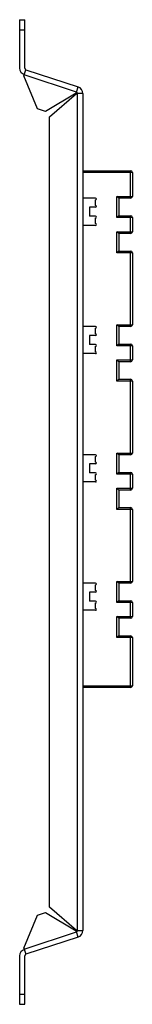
# Model space of a CAD drawing. Header units: millimetres. Extents: x 215 to 281, y 55 to 630.
import ezdxf

# ---------------------------------------------------------------- set-up
doc = ezdxf.new("R2010")
doc.units = ezdxf.units.MM
doc.header["$LTSCALE"] = 44.418838
doc.layers.get('0').update_dxf_attribs({"linetype": 'CONTINUOUS'})

msp = doc.modelspace()

# ---------------------------------------------------------------- linework, layer by layer
at = {"color": 7, "linetype": 'Continuous'}
for p, q in [((214.58, 630.13), (214.58, 601.85)), ((214.58, 630.13), (217.58, 630.13)), ((217.58, 601.85), (217.58, 630.13)), ((214.58, 624.13), (217.58, 624.13)), ((217.07, 597.3), (218.27, 600.9)), ((218.27, 600.9), (248.84, 590.79)), ((225.1, 578.1), (217.07, 597.3)), ((247.86, 587.85), (217.29, 597.96)), ((247.64, 587.18), (229.75, 576.56)), ((247.86, 587.85), (248.84, 590.79)), ((232.08, 573.34), (247.78, 586.99)), ((248.48, 97.77), (248.48, 586.99)), ((251.58, 586.99), (248.48, 586.99)), ((251.58, 586.99), (251.58, 97.77)), ((229.75, 576.56), (225.1, 578.1)), ((232.08, 111.42), (232.08, 573.34)), ((251.58, 541.83), (279.58, 541.83)), ((279.58, 525.83), (279.58, 541.83)), ((280.58, 540.83), (251.58, 540.83)), ((280.58, 540.83), (280.58, 526.83)), ((259.08, 525.83), (251.58, 525.83)), ((259.08, 521.53), (259.08, 524.83)), ((271.58, 514.53), (271.58, 526.83)), ((272.58, 525.83), (271.58, 526.83)), ((271.58, 526.83), (280.58, 526.83)), ((272.58, 525.83), (272.58, 515.53)), ((279.58, 525.83), (272.58, 525.83)), ((255.58, 520.53), (255.58, 515.23)), ((259.08, 520.53), (255.58, 520.53)), ((259.08, 515.23), (255.58, 515.23)), ((259.08, 510.93), (259.08, 514.23)), ((272.58, 515.53), (271.58, 514.53)), ((280.58, 514.53), (271.58, 514.53)), ((272.58, 515.53), (279.58, 515.53)), ((279.58, 505.23), (279.58, 515.53)), ((280.58, 514.53), (280.58, 506.23)), ((259.08, 509.93), (251.58, 509.93)), ((271.58, 493.93), (271.58, 506.23)), ((272.58, 505.23), (271.58, 506.23)), ((271.58, 506.23), (280.58, 506.23)), ((272.58, 505.23), (272.58, 494.93)), ((279.58, 505.23), (272.58, 505.23)), ((272.58, 494.93), (271.58, 493.93)), ((272.58, 494.93), (279.58, 494.93)), ((279.58, 450.83), (279.58, 494.93)), ((280.58, 493.93), (271.58, 493.93)), ((280.58, 493.93), (280.58, 451.83)), ((259.08, 450.83), (251.58, 450.83)), ((259.08, 446.53), (259.08, 449.83)), ((271.58, 439.53), (271.58, 451.83)), ((272.58, 450.83), (271.58, 451.83)), ((271.58, 451.83), (280.58, 451.83)), ((272.58, 450.83), (272.58, 440.53)), ((279.58, 450.83), (272.58, 450.83)), ((255.58, 445.53), (255.58, 440.23)), ((259.08, 445.53), (255.58, 445.53)), ((259.08, 440.23), (255.58, 440.23)), ((259.08, 435.93), (259.08, 439.23)), ((272.58, 440.53), (271.58, 439.53)), ((280.58, 439.53), (271.58, 439.53)), ((272.58, 440.53), (279.58, 440.53)), ((279.58, 430.23), (279.58, 440.53)), ((280.58, 439.53), (280.58, 431.23)), ((259.08, 434.93), (251.58, 434.93)), ((271.58, 418.93), (271.58, 431.23)), ((272.58, 430.23), (271.58, 431.23)), ((271.58, 431.23), (280.58, 431.23)), ((272.58, 430.23), (272.58, 419.93)), ((279.58, 430.23), (272.58, 430.23)), ((272.58, 419.93), (271.58, 418.93)), ((280.58, 418.93), (271.58, 418.93)), ((272.58, 419.93), (279.58, 419.93)), ((279.58, 375.83), (279.58, 419.93)), ((280.58, 418.93), (280.58, 376.83)), ((259.08, 375.83), (251.58, 375.83)), ((259.08, 371.53), (259.08, 374.83)), ((271.58, 364.53), (271.58, 376.83)), ((271.58, 376.83), (280.58, 376.83)), ((272.58, 375.83), (271.58, 376.83)), ((272.58, 375.83), (272.58, 365.53)), ((279.58, 375.83), (272.58, 375.83)), ((255.58, 370.53), (255.58, 365.23)), ((259.08, 370.53), (255.58, 370.53)), ((259.08, 365.23), (255.58, 365.23)), ((259.08, 360.93), (259.08, 364.23)), ((272.58, 365.53), (271.58, 364.53)), ((280.58, 364.53), (271.58, 364.53)), ((272.58, 365.53), (279.58, 365.53)), ((279.58, 355.23), (279.58, 365.53)), ((280.58, 364.53), (280.58, 356.23)), ((259.08, 359.93), (251.58, 359.93)), ((271.58, 356.23), (280.58, 356.23)), ((271.58, 343.93), (271.58, 356.23)), ((272.58, 355.23), (271.58, 356.23)), ((279.58, 355.23), (272.58, 355.23)), ((272.58, 355.23), (272.58, 344.93)), ((272.58, 344.93), (271.58, 343.93)), ((280.58, 343.93), (271.58, 343.93)), ((272.58, 344.93), (279.58, 344.93)), ((279.58, 300.83), (279.58, 344.93)), ((280.58, 343.93), (280.58, 301.83)), ((259.08, 300.83), (251.58, 300.83)), ((259.08, 296.53), (259.08, 299.83)), ((271.58, 301.83), (280.58, 301.83)), ((272.58, 300.83), (271.58, 301.83)), ((271.58, 289.53), (271.58, 301.83)), ((279.58, 300.83), (272.58, 300.83)), ((272.58, 300.83), (272.58, 290.53)), ((259.08, 295.53), (255.58, 295.53)), ((255.58, 295.53), (255.58, 290.23)), ((259.08, 290.23), (255.58, 290.23)), ((259.08, 285.93), (259.08, 289.23)), ((272.58, 290.53), (271.58, 289.53)), ((280.58, 289.53), (271.58, 289.53)), ((272.58, 290.53), (279.58, 290.53)), ((279.58, 280.23), (279.58, 290.53)), ((280.58, 289.53), (280.58, 281.23)), ((259.08, 284.93), (251.58, 284.93)), ((271.58, 281.23), (280.58, 281.23)), ((272.58, 280.23), (271.58, 281.23)), ((271.58, 268.93), (271.58, 281.23)), ((279.58, 280.23), (272.58, 280.23)), ((272.58, 280.23), (272.58, 269.93)), ((272.58, 269.93), (271.58, 268.93)), ((280.58, 268.93), (271.58, 268.93)), ((272.58, 269.93), (279.58, 269.93)), ((279.58, 239.83), (279.58, 269.93)), ((280.58, 268.93), (280.58, 240.83)), ((251.58, 240.83), (280.58, 240.83)), ((279.58, 239.83), (251.58, 239.83)), ((247.78, 97.77), (232.08, 111.42)), ((217.07, 87.47), (225.1, 106.66)), ((225.1, 106.66), (229.75, 108.2)), ((229.75, 108.2), (247.64, 97.58)), ((217.29, 86.8), (247.86, 96.92)), ((248.84, 93.97), (218.27, 83.86)), ((248.84, 93.97), (247.86, 96.92)), ((248.48, 97.77), (251.58, 97.77)), ((217.07, 87.47), (218.27, 83.86)), ((214.58, 82.91), (214.58, 54.63)), ((217.58, 54.63), (217.58, 82.91)), ((214.58, 60.63), (217.58, 60.63)), ((214.58, 54.63), (217.58, 54.63))]:
    msp.add_line(p, q, dxfattribs=at)
for centre, radius, start, end in [((218.58, 601.85), 4, 180, 251.69153), ((218.58, 601.85), 1, 180, 251.69153), ((247.58, 586.99), 0.9, 0, 71.69153), ((247.58, 586.99), 4, 0, 71.69153), ((279.58, 540.83), 1, 0, 90), ((259.08, 525.33), 0.5, 270, 90), ((279.58, 526.83), 1, 270, 360), ((259.08, 521.03), 0.5, 270, 90), ((259.08, 514.73), 0.5, 270, 90), ((279.58, 514.53), 1, 0, 90), ((259.08, 510.43), 0.5, 270, 90), ((279.58, 506.23), 1, 270, 360), ((279.58, 493.93), 1, 0, 90), ((259.08, 450.33), 0.5, 270, 90), ((279.58, 451.83), 1, 270, 360), ((259.08, 446.03), 0.5, 270, 90), ((259.08, 439.73), 0.5, 270, 90), ((279.58, 439.53), 1, 0, 90), ((259.08, 435.43), 0.5, 270, 90), ((279.58, 431.23), 1, 270, 360), ((279.58, 418.93), 1, 0, 90), ((259.08, 375.33), 0.5, 270, 90), ((279.58, 376.83), 1, 270, 360), ((259.08, 371.03), 0.5, 270, 90), ((259.08, 364.73), 0.5, 270, 90), ((279.58, 364.53), 1, 0, 90), ((259.08, 360.43), 0.5, 270, 90), ((279.58, 356.23), 1, 270, 360), ((279.58, 343.93), 1, 0, 90), ((259.08, 300.33), 0.5, 270, 90), ((279.58, 301.83), 1, 270, 360), ((259.08, 296.03), 0.5, 270, 90), ((259.08, 289.73), 0.5, 270, 90), ((279.58, 289.53), 1, 0, 90), ((259.08, 285.43), 0.5, 270, 90), ((279.58, 281.23), 1, 270, 360), ((279.58, 268.93), 1, 0, 90), ((279.58, 240.83), 1, 270, 360), ((247.58, 97.77), 0.9, 288.30847, 360), ((247.58, 97.77), 4, 288.30847, 360), ((218.58, 82.91), 4, 108.30847, 180), ((218.58, 82.91), 1, 108.30847, 180)]:
    msp.add_arc(centre, radius, start, end, dxfattribs=at)
for points in [[(247.78, 586.99), (247.78, 587.02), (247.77, 587.07), (247.72, 587.14), (247.67, 587.17), (247.64, 587.18)], [(247.64, 97.58), (247.67, 97.59), (247.72, 97.62), (247.77, 97.69), (247.78, 97.74), (247.78, 97.77)]]:
    msp.add_open_spline(points, degree=3, dxfattribs=at)

doc.saveas('drawing.dxf')
